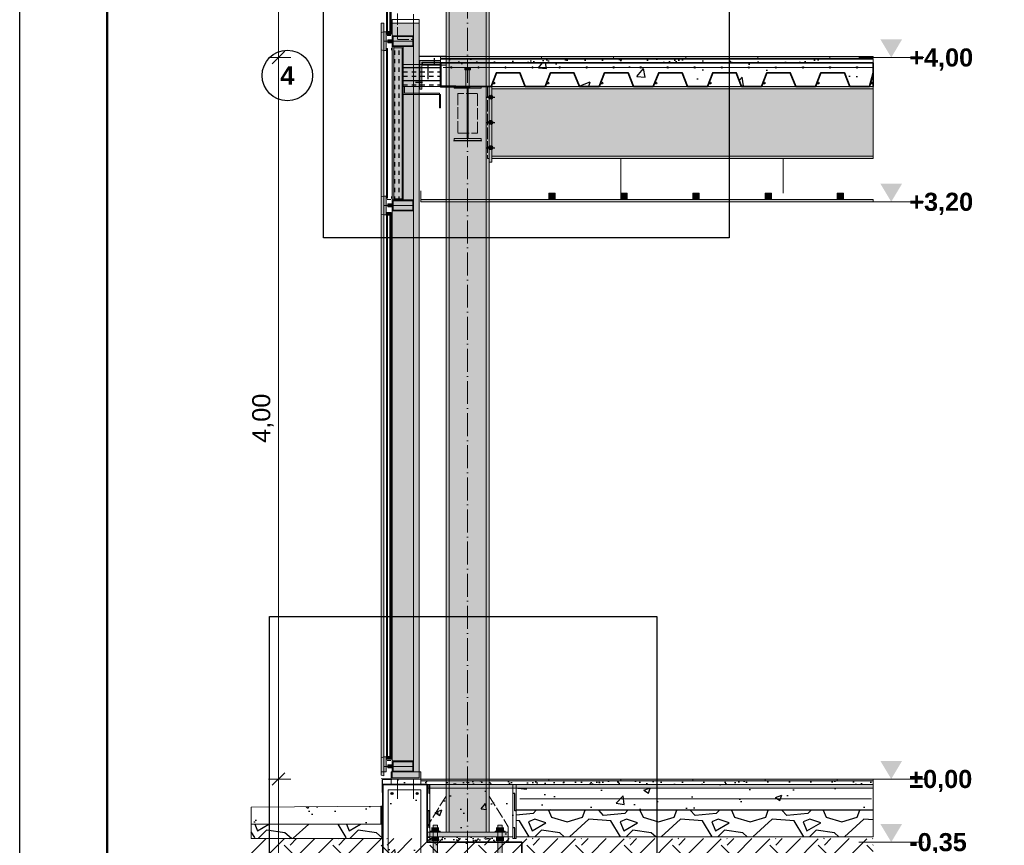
# Model space of a CAD drawing. Header units: millimetres. Extents: x 6 to 4194, y 6 to 5934.
# Tile 2 of 4: x 6 to 2191, y 1333 to 3164. Entities that reach past the tile are written whole.
import ezdxf
from ezdxf.enums import TextEntityAlignment as Align

# ---------------------------------------------------------------- set-up
doc = ezdxf.new("R2010")
doc.units = ezdxf.units.MM
doc.header["$LTSCALE"] = 20
doc.linetypes.add('DASHDOT', pattern=[3.556, 2.54, -0.508, 0, -0.508])
doc.linetypes.add('DASHED', pattern=[1.524, 1.27, -0.254])
for name, color, linetype in [('A-ACERO', 250, 'Continuous'), ('A-ACERO-CORTADO', 250, 'Continuous'), ('A-ACERO-VISTA', 8, 'Continuous'), ('A-AISLACION-EPS', 50, 'Continuous'), ('A-AISLACION-LANA', 40, 'Continuous'), ('A-ALUMINIO', 253, 'Continuous'), ('A-ARMADURAS', 14, 'Continuous'), ('A-BARRERAS-MEMBRANAS', 7, 'Continuous'), ('A-CHAPA-GALVANIZADA', 253, 'Continuous'), ('A-CONTORNOS', 7, 'Continuous'), ('A-GROUT', 251, 'Continuous'), ('A-HORMIGON-INSITU', 33, 'Continuous'), ('A-HORMIGON-SIMPLE', 9, 'Continuous'), ('A-MORTERO-CARPETAS', 252, 'Continuous'), ('A-NEOPRENO-SELLADORES', 7, 'Continuous'), ('A-PROYECCION-OCULTO', 8, 'DASHED'), ('A-SELLADOR-INTUMESCENTE', 1, 'Continuous'), ('A-SOLADOS', 31, 'Continuous'), ('A-TERRENO', 32, 'Continuous'), ('A-TOSCA', 42, 'Continuous'), ('A-VIDRIO', 4, 'Continuous'), ('A-VISTA', 8, 'Continuous'), ('X-COTAS', 3, 'Continuous'), ('X-EJES', 1, 'DASHDOT'), ('X-MARCO', 7, 'Continuous'), ('X-NIVELES', 7, 'Continuous'), ('X-REFERENCIAS', 1, 'Continuous')]:
    doc.layers.add(name, color=color, linetype=linetype)
doc.styles.add('ARIAL', font='arial.ttf')
doc.styles.add('ARIAL-B', font='arialbd.ttf')

msp = doc.modelspace()

# ---------------------------------------------------------------- hatches: boundary and pattern name
at = {"layer": 'A-ACERO', "true_color": 0x333333}
h = msp.add_hatch(color=250, dxfattribs=at)
h.dxf.hatch_style = 1
h.paths.add_polyline_path([(820.8, 3128), (829.6, 3128), (829.6, 3130.4), (820.8, 3130.4)])
at = {"layer": 'A-ACERO', "true_color": 0x3b3b3b}
h = msp.add_hatch(color=250, dxfattribs=at)
h.dxf.hatch_style = 1
h.paths.add_polyline_path([(836, 2764), (857.2, 2764), (857.2, 3104), (836, 3104), (836, 3101.6), (854.8, 3101.6), (854.8, 2766.4), (836, 2766.4)])
h = msp.add_hatch(color=250, dxfattribs=at)
h.dxf.hatch_style = 1
h.paths.add_polyline_path([(894, 3009.6), (898, 3009.6), (898, 3069.6), (940, 3069.6), (940, 3073.6), (894, 3073.6)])
at = {"layer": 'A-ACERO', "true_color": 0x333333}
h = msp.add_hatch(color=250, dxfattribs=at)
h.dxf.hatch_style = 1
h.paths.add_polyline_path([(820.8, 2764), (829.6, 2764), (829.6, 2766.4), (820.8, 2766.4)])
h = msp.add_hatch(color=250, dxfattribs=at)
h.dxf.hatch_style = 1
h.paths.add_polyline_path([(820.8, 1520), (829.6, 1520), (829.6, 1522.4), (820.8, 1522.4)])
at = {"layer": 'A-ACERO-CORTADO', "true_color": 0x4d545c}
h = msp.add_hatch(color=251, dxfattribs=at)
h.dxf.hatch_style = 1
h.paths.add_polyline_path([(900, 3063.2), (952, 3063.2), (952, 3068), (900, 3068)])
h = msp.add_hatch(color=251, dxfattribs=at)
h.dxf.hatch_style = 1
h.paths.add_polyline_path([(993.6, 3052.8), (1006, 3052.8), (1006, 3056), (993.6, 3056)])
h = msp.add_hatch(color=251, dxfattribs=at)
h.dxf.hatch_style = 1
h.paths.add_polyline_path([(996, 3016), (1003.6, 3016), (1003.6, 3056), (996, 3056)])
h = msp.add_hatch(color=251, dxfattribs=at)
h.dxf.hatch_style = 1
h.paths.add_polyline_path([(970, 3016), (1030, 3016), (1030, 3011.7), (1001.4, 3011.7), (1001.4, 2900.3), (1030, 2900.3), (1030, 2896), (970, 2896), (970, 2900.3), (998.6, 2900.3), (998.6, 3011.7), (970, 3011.7)])
h = msp.add_hatch(color=251, dxfattribs=at)
h.dxf.hatch_style = 1
h.paths.add_polyline_path([(923.2, 1020), (932.8, 1020), (932.8, 1378), (923.2, 1378)])
h = msp.add_hatch(color=251, dxfattribs=at)
h.dxf.hatch_style = 1
h.paths.add_polyline_path([(1067.2, 1020), (1076.8, 1020), (1076.8, 1378), (1067.2, 1378)])
h = msp.add_hatch(color=251, dxfattribs=at)
h.dxf.hatch_style = 1
h.paths.add_polyline_path([(910, 1352), (1090, 1352), (1090, 1362), (910, 1362)])
h = msp.add_hatch(color=251, dxfattribs=at)
h.dxf.hatch_style = 1
h.paths.add_polyline_path([(916.8, 1362), (939.2, 1362), (939.2, 1364.4), (916.8, 1364.4)])
h = msp.add_hatch(color=251, dxfattribs=at)
h.dxf.hatch_style = 1
h.paths.add_polyline_path([(1060.8, 1362), (1083.2, 1362), (1083.2, 1364.4), (1060.8, 1364.4)])
at = {"layer": 'A-ACERO-VISTA', "true_color": 0xdfe3e7}
h = msp.add_hatch(color=254, dxfattribs=at)
h.dxf.hatch_style = 1
h.paths.add_polyline_path([(952, 1362), (1048, 1362), (1048, 4622), (952, 4622)])
h = msp.add_hatch(color=254, dxfattribs=at)
h.dxf.hatch_style = 1
h.paths.add_polyline_path([(1048, 2848), (1054, 2848), (1054, 3016), (1048, 3016)])
h = msp.add_hatch(color=254, dxfattribs=at)
h.dxf.hatch_style = 1
h.paths.add_polyline_path([(1054, 2856), (1900, 2856), (1900, 3016), (1054, 3016)])
at = {"layer": 'A-AISLACION-EPS'}
h = msp.add_hatch(dxfattribs=at)
h.set_pattern_fill('ZIGZAG', color=256, scale=6, angle=90)
h.paths.add_polyline_path([(910, 1340), (916, 1340), (916, 1468), (910, 1468)])
h = msp.add_hatch(dxfattribs=at)
h.set_pattern_fill('ZIGZAG', color=256, scale=6, angle=90)
h.paths.add_polyline_path([(1100, 1348), (1108, 1348), (1108, 1468), (1100, 1468)])
h = msp.add_hatch(dxfattribs=at)
h.set_pattern_fill('ZIGZAG', color=256, scale=6, angle=90)
h.paths.add_polyline_path([(807.2, 1380), (810.4, 1380), (810.4, 1420), (807.2, 1420)])
at = {"layer": 'A-AISLACION-LANA'}
h = msp.add_hatch(dxfattribs=at)
h.set_pattern_fill('INSUL', color=256, scale=3, angle=90)
h.paths.add_polyline_path([(836, 2766.4), (856, 2766.4), (856, 3101.6), (836, 3101.6)])
h = msp.add_hatch(dxfattribs=at)
h.set_pattern_fill('INSUL', color=256, scale=3)
h.paths.add_polyline_path([(857.2, 3016), (940, 3016), (940, 3064.8), (857.2, 3064.8)])
at = {"layer": 'A-ALUMINIO', "true_color": 0xb9c0c6}
h = msp.add_hatch(color=9, dxfattribs=at)
h.dxf.hatch_style = 1
h.paths.add_polyline_path([(808, 3096.8), (814.4, 3095.2), (814.4, 3136.8), (808, 3135.2)])
at = {"layer": 'A-ALUMINIO', "true_color": 0x9aa3ab}
h = msp.add_hatch(color=253, dxfattribs=at)
h.dxf.hatch_style = 1
h.paths.add_polyline_path([(814.4, 3095.2), (819.2, 3095.2), (819.2, 3136.8), (814.4, 3136.8)])
h = msp.add_hatch(color=253, dxfattribs=at)
h.dxf.hatch_style = 1
h.paths.add_polyline_path([(822.4, 3132), (827.2, 3132), (827.2, 3137.6), (822.4, 3137.6)])
h = msp.add_hatch(color=253, dxfattribs=at)
h.dxf.hatch_style = 1
h.paths.add_polyline_path([(832.8, 3104), (880, 3104), (880, 3128), (832.8, 3128)])
h = msp.add_hatch(color=253, dxfattribs=at)
h.dxf.hatch_style = 1
h.paths.add_polyline_path([(823.2, 3112.8), (832.8, 3112.8), (832.8, 3119.2), (823.2, 3119.2)])
h = msp.add_hatch(color=253, dxfattribs=at)
h.dxf.hatch_style = 1
h.paths.add_polyline_path([(1180, 2765), (1194, 2765), (1194, 2778.8), (1180, 2778.8)])
h = msp.add_hatch(color=253, dxfattribs=at)
h.dxf.hatch_style = 1
h.paths.add_polyline_path([(1340, 2765), (1354, 2765), (1354, 2778.8), (1340, 2778.8)])
h = msp.add_hatch(color=253, dxfattribs=at)
h.dxf.hatch_style = 1
h.paths.add_polyline_path([(1500, 2765), (1514, 2765), (1514, 2778.8), (1500, 2778.8)])
h = msp.add_hatch(color=253, dxfattribs=at)
h.dxf.hatch_style = 1
h.paths.add_polyline_path([(1660, 2765), (1674, 2765), (1674, 2778.8), (1660, 2778.8)])
h = msp.add_hatch(color=253, dxfattribs=at)
h.dxf.hatch_style = 1
h.paths.add_polyline_path([(1820, 2765), (1834, 2765), (1834, 2778.8), (1820, 2778.8)])
at = {"layer": 'A-ALUMINIO', "true_color": 0xb9c0c6}
h = msp.add_hatch(color=9, dxfattribs=at)
h.dxf.hatch_style = 1
h.paths.add_polyline_path([(808, 2732.8), (814.4, 2731.2), (814.4, 2772.8), (808, 2771.2)])
at = {"layer": 'A-ALUMINIO', "true_color": 0x9aa3ab}
h = msp.add_hatch(color=253, dxfattribs=at)
h.dxf.hatch_style = 1
h.paths.add_polyline_path([(814.4, 2731.2), (819.2, 2731.2), (819.2, 2772.8), (814.4, 2772.8)])
h = msp.add_hatch(color=253, dxfattribs=at)
h.dxf.hatch_style = 1
h.paths.add_polyline_path([(823.2, 2748.8), (832.8, 2748.8), (832.8, 2755.2), (823.2, 2755.2)])
h = msp.add_hatch(color=253, dxfattribs=at)
h.dxf.hatch_style = 1
h.paths.add_polyline_path([(832.8, 2740), (880, 2740), (880, 2764), (832.8, 2764)])
h = msp.add_hatch(color=253, dxfattribs=at)
h.dxf.hatch_style = 1
h.paths.add_polyline_path([(822.4, 2730.4), (827.2, 2730.4), (827.2, 2736), (822.4, 2736)])
h = msp.add_hatch(color=253, dxfattribs=at)
h.dxf.hatch_style = 1
h.paths.add_polyline_path([(822.4, 1524), (827.2, 1524), (827.2, 1529.6), (822.4, 1529.6)])
at = {"layer": 'A-ALUMINIO', "true_color": 0xb9c0c6}
h = msp.add_hatch(color=9, dxfattribs=at)
h.dxf.hatch_style = 1
h.paths.add_polyline_path([(808, 1488.8), (814.4, 1487.2), (814.4, 1528.8), (808, 1527.2)])
at = {"layer": 'A-ALUMINIO', "true_color": 0x9aa3ab}
h = msp.add_hatch(color=253, dxfattribs=at)
h.dxf.hatch_style = 1
h.paths.add_polyline_path([(814.4, 1496), (819.2, 1496), (819.2, 1528.8), (814.4, 1528.8)])
h = msp.add_hatch(color=253, dxfattribs=at)
h.dxf.hatch_style = 1
h.paths.add_polyline_path([(823.2, 1504.8), (832.8, 1504.8), (832.8, 1511.2), (823.2, 1511.2)])
h = msp.add_hatch(color=253, dxfattribs=at)
h.dxf.hatch_style = 1
h.paths.add_polyline_path([(832.8, 1496), (880, 1496), (880, 1520), (832.8, 1520)])
h = msp.add_hatch(color=253, dxfattribs=at)
h.dxf.hatch_style = 1
h.paths.add_polyline_path([(830, 1480), (896, 1480), (896, 1496), (830, 1496)])
at = {"layer": 'A-ARMADURAS'}
h = msp.add_hatch(color=256, dxfattribs=at)
h.dxf.hatch_style = 1
h.paths.add_polyline_path([(965.4, 3058), (965.3, 3058.4), (965.1, 3058.8), (964.8, 3059.1), (964.4, 3059.3), (964, 3059.4), (963.6, 3059.3), (963.2, 3059.1), (962.9, 3058.8), (962.7, 3058.4), (962.6, 3058), (962.7, 3057.6), (962.9, 3057.2), (963.2, 3056.9), (963.6, 3056.7), (964, 3056.6), (964.4, 3056.7), (964.8, 3056.9), (965.1, 3057.2), (965.3, 3057.6)])
h = msp.add_hatch(color=256, dxfattribs=at)
h.dxf.hatch_style = 1
h.paths.add_polyline_path([(1025.4, 3058), (1025.3, 3058.4), (1025.1, 3058.8), (1024.8, 3059.1), (1024.4, 3059.3), (1024, 3059.4), (1023.6, 3059.3), (1023.2, 3059.1), (1022.9, 3058.8), (1022.7, 3058.4), (1022.6, 3058), (1022.7, 3057.6), (1022.9, 3057.2), (1023.2, 3056.9), (1023.6, 3056.7), (1024, 3056.6), (1024.4, 3056.7), (1024.8, 3056.9), (1025.1, 3057.2), (1025.3, 3057.6)])
h = msp.add_hatch(color=256, dxfattribs=at)
h.dxf.hatch_style = 1
h.paths.add_polyline_path([(1085.4, 3058), (1085.3, 3058.4), (1085.1, 3058.8), (1084.8, 3059.1), (1084.4, 3059.3), (1084, 3059.4), (1083.6, 3059.3), (1083.2, 3059.1), (1082.9, 3058.8), (1082.7, 3058.4), (1082.6, 3058), (1082.7, 3057.6), (1082.9, 3057.2), (1083.2, 3056.9), (1083.6, 3056.7), (1084, 3056.6), (1084.4, 3056.7), (1084.8, 3056.9), (1085.1, 3057.2), (1085.3, 3057.6)])
h = msp.add_hatch(color=256, dxfattribs=at)
h.dxf.hatch_style = 1
h.paths.add_polyline_path([(1145.4, 3058), (1145.3, 3058.4), (1145.1, 3058.8), (1144.8, 3059.1), (1144.4, 3059.3), (1144, 3059.4), (1143.6, 3059.3), (1143.2, 3059.1), (1142.9, 3058.8), (1142.7, 3058.4), (1142.6, 3058), (1142.7, 3057.6), (1142.9, 3057.2), (1143.2, 3056.9), (1143.6, 3056.7), (1144, 3056.6), (1144.4, 3056.7), (1144.8, 3056.9), (1145.1, 3057.2), (1145.3, 3057.6)])
h = msp.add_hatch(color=256, dxfattribs=at)
h.dxf.hatch_style = 1
h.paths.add_polyline_path([(1205.4, 3058), (1205.3, 3058.4), (1205.1, 3058.8), (1204.8, 3059.1), (1204.4, 3059.3), (1204, 3059.4), (1203.6, 3059.3), (1203.2, 3059.1), (1202.9, 3058.8), (1202.7, 3058.4), (1202.6, 3058), (1202.7, 3057.6), (1202.9, 3057.2), (1203.2, 3056.9), (1203.6, 3056.7), (1204, 3056.6), (1204.4, 3056.7), (1204.8, 3056.9), (1205.1, 3057.2), (1205.3, 3057.6)])
h = msp.add_hatch(color=256, dxfattribs=at)
h.dxf.hatch_style = 1
h.paths.add_polyline_path([(1265.4, 3058), (1265.3, 3058.4), (1265.1, 3058.8), (1264.8, 3059.1), (1264.4, 3059.3), (1264, 3059.4), (1263.6, 3059.3), (1263.2, 3059.1), (1262.9, 3058.8), (1262.7, 3058.4), (1262.6, 3058), (1262.7, 3057.6), (1262.9, 3057.2), (1263.2, 3056.9), (1263.6, 3056.7), (1264, 3056.6), (1264.4, 3056.7), (1264.8, 3056.9), (1265.1, 3057.2), (1265.3, 3057.6)])
h = msp.add_hatch(color=256, dxfattribs=at)
h.dxf.hatch_style = 1
h.paths.add_polyline_path([(1325.4, 3058), (1325.3, 3058.4), (1325.1, 3058.8), (1324.8, 3059.1), (1324.4, 3059.3), (1324, 3059.4), (1323.6, 3059.3), (1323.2, 3059.1), (1322.9, 3058.8), (1322.7, 3058.4), (1322.6, 3058), (1322.7, 3057.6), (1322.9, 3057.2), (1323.2, 3056.9), (1323.6, 3056.7), (1324, 3056.6), (1324.4, 3056.7), (1324.8, 3056.9), (1325.1, 3057.2), (1325.3, 3057.6)])
h = msp.add_hatch(color=256, dxfattribs=at)
h.dxf.hatch_style = 1
h.paths.add_polyline_path([(1385.4, 3058), (1385.3, 3058.4), (1385.1, 3058.8), (1384.8, 3059.1), (1384.4, 3059.3), (1384, 3059.4), (1383.6, 3059.3), (1383.2, 3059.1), (1382.9, 3058.8), (1382.7, 3058.4), (1382.6, 3058), (1382.7, 3057.6), (1382.9, 3057.2), (1383.2, 3056.9), (1383.6, 3056.7), (1384, 3056.6), (1384.4, 3056.7), (1384.8, 3056.9), (1385.1, 3057.2), (1385.3, 3057.6)])
h = msp.add_hatch(color=256, dxfattribs=at)
h.dxf.hatch_style = 1
h.paths.add_polyline_path([(1445.4, 3058), (1445.3, 3058.4), (1445.1, 3058.8), (1444.8, 3059.1), (1444.4, 3059.3), (1444, 3059.4), (1443.6, 3059.3), (1443.2, 3059.1), (1442.9, 3058.8), (1442.7, 3058.4), (1442.6, 3058), (1442.7, 3057.6), (1442.9, 3057.2), (1443.2, 3056.9), (1443.6, 3056.7), (1444, 3056.6), (1444.4, 3056.7), (1444.8, 3056.9), (1445.1, 3057.2), (1445.3, 3057.6)])
h = msp.add_hatch(color=256, dxfattribs=at)
h.dxf.hatch_style = 1
h.paths.add_polyline_path([(1505.4, 3058), (1505.3, 3058.4), (1505.1, 3058.8), (1504.8, 3059.1), (1504.4, 3059.3), (1504, 3059.4), (1503.6, 3059.3), (1503.2, 3059.1), (1502.9, 3058.8), (1502.7, 3058.4), (1502.6, 3058), (1502.7, 3057.6), (1502.9, 3057.2), (1503.2, 3056.9), (1503.6, 3056.7), (1504, 3056.6), (1504.4, 3056.7), (1504.8, 3056.9), (1505.1, 3057.2), (1505.3, 3057.6)])
h = msp.add_hatch(color=256, dxfattribs=at)
h.dxf.hatch_style = 1
h.paths.add_polyline_path([(1565.4, 3058), (1565.3, 3058.4), (1565.1, 3058.8), (1564.8, 3059.1), (1564.4, 3059.3), (1564, 3059.4), (1563.6, 3059.3), (1563.2, 3059.1), (1562.9, 3058.8), (1562.7, 3058.4), (1562.6, 3058), (1562.7, 3057.6), (1562.9, 3057.2), (1563.2, 3056.9), (1563.6, 3056.7), (1564, 3056.6), (1564.4, 3056.7), (1564.8, 3056.9), (1565.1, 3057.2), (1565.3, 3057.6)])
h = msp.add_hatch(color=256, dxfattribs=at)
h.dxf.hatch_style = 1
h.paths.add_polyline_path([(1625.4, 3058), (1625.3, 3058.4), (1625.1, 3058.8), (1624.8, 3059.1), (1624.4, 3059.3), (1624, 3059.4), (1623.6, 3059.3), (1623.2, 3059.1), (1622.9, 3058.8), (1622.7, 3058.4), (1622.6, 3058), (1622.7, 3057.6), (1622.9, 3057.2), (1623.2, 3056.9), (1623.6, 3056.7), (1624, 3056.6), (1624.4, 3056.7), (1624.8, 3056.9), (1625.1, 3057.2), (1625.3, 3057.6)])
h = msp.add_hatch(color=256, dxfattribs=at)
h.dxf.hatch_style = 1
h.paths.add_polyline_path([(1685.4, 3058), (1685.3, 3058.4), (1685.1, 3058.8), (1684.8, 3059.1), (1684.4, 3059.3), (1684, 3059.4), (1683.6, 3059.3), (1683.2, 3059.1), (1682.9, 3058.8), (1682.7, 3058.4), (1682.6, 3058), (1682.7, 3057.6), (1682.9, 3057.2), (1683.2, 3056.9), (1683.6, 3056.7), (1684, 3056.6), (1684.4, 3056.7), (1684.8, 3056.9), (1685.1, 3057.2), (1685.3, 3057.6)])
h = msp.add_hatch(color=256, dxfattribs=at)
h.dxf.hatch_style = 1
h.paths.add_polyline_path([(1745.4, 3058), (1745.3, 3058.4), (1745.1, 3058.8), (1744.8, 3059.1), (1744.4, 3059.3), (1744, 3059.4), (1743.6, 3059.3), (1743.2, 3059.1), (1742.9, 3058.8), (1742.7, 3058.4), (1742.6, 3058), (1742.7, 3057.6), (1742.9, 3057.2), (1743.2, 3056.9), (1743.6, 3056.7), (1744, 3056.6), (1744.4, 3056.7), (1744.8, 3056.9), (1745.1, 3057.2), (1745.3, 3057.6)])
h = msp.add_hatch(color=256, dxfattribs=at)
h.dxf.hatch_style = 1
h.paths.add_polyline_path([(1805.4, 3058), (1805.3, 3058.4), (1805.1, 3058.8), (1804.8, 3059.1), (1804.4, 3059.3), (1804, 3059.4), (1803.6, 3059.3), (1803.2, 3059.1), (1802.9, 3058.8), (1802.7, 3058.4), (1802.6, 3058), (1802.7, 3057.6), (1802.9, 3057.2), (1803.2, 3056.9), (1803.6, 3056.7), (1804, 3056.6), (1804.4, 3056.7), (1804.8, 3056.9), (1805.1, 3057.2), (1805.3, 3057.6)])
h = msp.add_hatch(color=256, dxfattribs=at)
h.dxf.hatch_style = 1
h.paths.add_polyline_path([(1865.4, 3058), (1865.3, 3058.4), (1865.1, 3058.8), (1864.8, 3059.1), (1864.4, 3059.3), (1864, 3059.4), (1863.6, 3059.3), (1863.2, 3059.1), (1862.9, 3058.8), (1862.7, 3058.4), (1862.6, 3058), (1862.7, 3057.6), (1862.9, 3057.2), (1863.2, 3056.9), (1863.6, 3056.7), (1864, 3056.6), (1864.4, 3056.7), (1864.8, 3056.9), (1865.1, 3057.2), (1865.3, 3057.6)])
h = msp.add_hatch(color=256, dxfattribs=at)
h.dxf.hatch_style = 1
h.paths.add_polyline_path([(1059.9, 3023.2), (1059.8, 3023.8), (1059.6, 3024.3), (1059.1, 3024.8), (1058.6, 3025), (1058, 3025.1), (1057.4, 3025), (1056.9, 3024.8), (1056.4, 3024.3), (1056.2, 3023.8), (1056.1, 3023.2), (1056.2, 3022.6), (1056.4, 3022.1), (1056.9, 3021.6), (1057.4, 3021.4), (1058, 3021.3), (1058.6, 3021.4), (1059.1, 3021.6), (1059.6, 3022.1), (1059.8, 3022.6)])
h = msp.add_hatch(color=256, dxfattribs=at)
h.dxf.hatch_style = 1
h.paths.add_polyline_path([(1179.9, 3023.2), (1179.8, 3023.8), (1179.6, 3024.3), (1179.1, 3024.8), (1178.6, 3025), (1178, 3025.1), (1177.4, 3025), (1176.9, 3024.8), (1176.4, 3024.3), (1176.2, 3023.8), (1176.1, 3023.2), (1176.2, 3022.6), (1176.4, 3022.1), (1176.9, 3021.6), (1177.4, 3021.4), (1178, 3021.3), (1178.6, 3021.4), (1179.1, 3021.6), (1179.6, 3022.1), (1179.8, 3022.6)])
h = msp.add_hatch(color=256, dxfattribs=at)
h.dxf.hatch_style = 1
h.paths.add_polyline_path([(1299.9, 3023.2), (1299.8, 3023.8), (1299.6, 3024.3), (1299.1, 3024.8), (1298.6, 3025), (1298, 3025.1), (1297.4, 3025), (1296.9, 3024.8), (1296.4, 3024.3), (1296.2, 3023.8), (1296.1, 3023.2), (1296.2, 3022.6), (1296.4, 3022.1), (1296.9, 3021.6), (1297.4, 3021.4), (1298, 3021.3), (1298.6, 3021.4), (1299.1, 3021.6), (1299.6, 3022.1), (1299.8, 3022.6)])
h = msp.add_hatch(color=256, dxfattribs=at)
h.dxf.hatch_style = 1
h.paths.add_polyline_path([(1419.9, 3023.2), (1419.8, 3023.8), (1419.6, 3024.3), (1419.1, 3024.8), (1418.6, 3025), (1418, 3025.1), (1417.4, 3025), (1416.9, 3024.8), (1416.4, 3024.3), (1416.2, 3023.8), (1416.1, 3023.2), (1416.2, 3022.6), (1416.4, 3022.1), (1416.9, 3021.6), (1417.4, 3021.4), (1418, 3021.3), (1418.6, 3021.4), (1419.1, 3021.6), (1419.6, 3022.1), (1419.8, 3022.6)])
h = msp.add_hatch(color=256, dxfattribs=at)
h.dxf.hatch_style = 1
h.paths.add_polyline_path([(1539.9, 3023.2), (1539.8, 3023.8), (1539.6, 3024.3), (1539.1, 3024.8), (1538.6, 3025), (1538, 3025.1), (1537.4, 3025), (1536.9, 3024.8), (1536.4, 3024.3), (1536.2, 3023.8), (1536.1, 3023.2), (1536.2, 3022.6), (1536.4, 3022.1), (1536.9, 3021.6), (1537.4, 3021.4), (1538, 3021.3), (1538.6, 3021.4), (1539.1, 3021.6), (1539.6, 3022.1), (1539.8, 3022.6)])
h = msp.add_hatch(color=256, dxfattribs=at)
h.dxf.hatch_style = 1
h.paths.add_polyline_path([(1659.9, 3023.2), (1659.8, 3023.8), (1659.6, 3024.3), (1659.1, 3024.8), (1658.6, 3025), (1658, 3025.1), (1657.4, 3025), (1656.9, 3024.8), (1656.4, 3024.3), (1656.2, 3023.8), (1656.1, 3023.2), (1656.2, 3022.6), (1656.4, 3022.1), (1656.9, 3021.6), (1657.4, 3021.4), (1658, 3021.3), (1658.6, 3021.4), (1659.1, 3021.6), (1659.6, 3022.1), (1659.8, 3022.6)])
h = msp.add_hatch(color=256, dxfattribs=at)
h.dxf.hatch_style = 1
h.paths.add_polyline_path([(1779.9, 3023.2), (1779.8, 3023.8), (1779.6, 3024.3), (1779.1, 3024.8), (1778.6, 3025), (1778, 3025.1), (1777.4, 3025), (1776.9, 3024.8), (1776.4, 3024.3), (1776.2, 3023.8), (1776.1, 3023.2), (1776.2, 3022.6), (1776.4, 3022.1), (1776.9, 3021.6), (1777.4, 3021.4), (1778, 3021.3), (1778.6, 3021.4), (1779.1, 3021.6), (1779.6, 3022.1), (1779.8, 3022.6)])
h = msp.add_hatch(color=256, dxfattribs=at)
h.dxf.hatch_style = 1
h.paths.add_polyline_path([(1897.9, 3023.2), (1897.8, 3023.8), (1897.6, 3024.3), (1897.1, 3024.8), (1896.6, 3025), (1896, 3025.1), (1895.4, 3025), (1894.9, 3024.8), (1894.4, 3024.3), (1894.2, 3023.8), (1894.1, 3023.2), (1894.2, 3022.6), (1894.4, 3022.1), (1894.9, 3021.6), (1895.4, 3021.4), (1896, 3021.3), (1896.6, 3021.4), (1897.1, 3021.6), (1897.6, 3022.1), (1897.8, 3022.6)])
h = msp.add_hatch(color=256, dxfattribs=at)
h.dxf.hatch_style = 1
h.paths.add_polyline_path([(1055.6, 2992), (1055.4, 2993.4), (1054.8, 2994.6), (1053.8, 2995.6), (1052.6, 2996.2), (1051.2, 2996.4), (1049.8, 2996.2), (1048.6, 2995.6), (1047.6, 2994.6), (1047, 2993.4), (1046.8, 2992), (1047, 2990.6), (1047.6, 2989.4), (1048.6, 2988.4), (1049.8, 2987.8), (1051.2, 2987.6), (1052.6, 2987.8), (1053.8, 2988.4), (1054.8, 2989.4), (1055.4, 2990.6)])
h = msp.add_hatch(color=256, dxfattribs=at)
h.dxf.hatch_style = 1
h.paths.add_polyline_path([(1055.6, 2936), (1055.4, 2937.4), (1054.8, 2938.6), (1053.8, 2939.6), (1052.6, 2940.2), (1051.2, 2940.4), (1049.8, 2940.2), (1048.6, 2939.6), (1047.6, 2938.6), (1047, 2937.4), (1046.8, 2936), (1047, 2934.6), (1047.6, 2933.4), (1048.6, 2932.4), (1049.8, 2931.8), (1051.2, 2931.6), (1052.6, 2931.8), (1053.8, 2932.4), (1054.8, 2933.4), (1055.4, 2934.6)])
h = msp.add_hatch(color=256, dxfattribs=at)
h.dxf.hatch_style = 1
h.paths.add_polyline_path([(1055.6, 2880), (1055.4, 2881.4), (1054.8, 2882.6), (1053.8, 2883.6), (1052.6, 2884.2), (1051.2, 2884.4), (1049.8, 2884.2), (1048.6, 2883.6), (1047.6, 2882.6), (1047, 2881.4), (1046.8, 2880), (1047, 2878.6), (1047.6, 2877.4), (1048.6, 2876.4), (1049.8, 2875.8), (1051.2, 2875.6), (1052.6, 2875.8), (1053.8, 2876.4), (1054.8, 2877.4), (1055.4, 2878.6)])
h = msp.add_hatch(color=256, dxfattribs=at)
h.dxf.hatch_style = 1
h.paths.add_polyline_path([(834.4, 1448), (834.3, 1448.7), (833.9, 1449.4), (833.4, 1449.9), (832.7, 1450.3), (832, 1450.4), (831.3, 1450.3), (830.6, 1449.9), (830.1, 1449.4), (829.7, 1448.7), (829.6, 1448), (829.7, 1447.3), (830.1, 1446.6), (830.6, 1446.1), (831.3, 1445.7), (832, 1445.6), (832.7, 1445.7), (833.4, 1446.1), (833.9, 1446.6), (834.3, 1447.3)])
h = msp.add_hatch(color=256, dxfattribs=at)
h.dxf.hatch_style = 1
h.paths.add_polyline_path([(890.4, 1448), (890.3, 1448.7), (889.9, 1449.4), (889.4, 1449.9), (888.7, 1450.3), (888, 1450.4), (887.3, 1450.3), (886.6, 1449.9), (886.1, 1449.4), (885.7, 1448.7), (885.6, 1448), (885.7, 1447.3), (886.1, 1446.6), (886.6, 1446.1), (887.3, 1445.7), (888, 1445.6), (888.7, 1445.7), (889.4, 1446.1), (889.9, 1446.6), (890.3, 1447.3)])
at = {"layer": 'A-BARRERAS-MEMBRANAS', "true_color": 0x000000}
h = msp.add_hatch(color=18, dxfattribs=at)
h.dxf.hatch_style = 1
h.paths.add_polyline_path([(1108, 1411.2), (1900, 1411.2), (1900, 1412), (1108, 1412)])
at = {"layer": 'A-CHAPA-GALVANIZADA', "true_color": 0x8f989f}
h = msp.add_hatch(color=252, dxfattribs=at)
h.dxf.hatch_style = 1
h.paths.add_polyline_path([(857.2, 3016), (857.2, 2998), (940, 2998), (940, 2968), (937.2, 2968), (937.2, 3000.8), (860, 3000.8), (860, 3016)])
at = {"layer": 'A-GROUT'}
h = msp.add_hatch(dxfattribs=at)
h.set_pattern_fill('AR-SAND', color=256, scale=0.4)
h.paths.add_polyline_path([(910, 1340), (1090, 1340), (1090, 1352), (910, 1352)])
at = {"layer": 'A-HORMIGON-INSITU'}
h = msp.add_hatch(dxfattribs=at)
h.set_pattern_fill('AR-CONC', color=256, scale=1.2)
h.paths.add_polyline_path([(940.8, 3068), (1900, 3068), (1900, 3016), (1900, 3046), (1892, 3016), (1848, 3016), (1836, 3046), (1784, 3046), (1772, 3016), (1728, 3016), (1716, 3046), (1664, 3046), (1652, 3016), (1608, 3016), (1596, 3046), (1544, 3046), (1532, 3016), (1488, 3016), (1476, 3046), (1424, 3046), (1412, 3016), (1368, 3016), (1356, 3046), (1304, 3046), (1292, 3016), (1248, 3016), (1236, 3046), (1184, 3046), (1172, 3016), (1128, 3016), (1116, 3046), (1064, 3046), (1052, 3016), (1008, 3016), (940.8, 3016.8)])
h = msp.add_hatch(dxfattribs=at)
h.set_pattern_fill('AR-CONC', color=256, scale=1.2)
h.paths.add_polyline_path([(880, 940), (1120, 940), (1120, 1340), (910, 1340), (910, 1468), (812, 1468), (812, 1228), (880, 1228)])
at = {"layer": 'A-HORMIGON-SIMPLE'}
h = msp.add_hatch(dxfattribs=at)
h.set_pattern_fill('AR-CONC', color=256, scale=0.8)
h.paths.add_polyline_path([(916, 1352), (1100, 1352), (1100, 1460), (916, 1460)])
h = msp.add_hatch(dxfattribs=at)
h.set_pattern_fill('AR-CONC', color=256, scale=0.8)
h.paths.add_polyline_path([(1108, 1412), (1900, 1412), (1900, 1460), (1108, 1460)])
h = msp.add_hatch(dxfattribs=at)
h.set_pattern_fill('AR-CONC', color=256, scale=0.8)
h.paths.add_polyline_path([(520, 1380), (807.2, 1380), (807.2, 1420), (520, 1417.2)])
at = {"layer": 'A-MORTERO-CARPETAS', "true_color": 0x8d8d8d}
h = msp.add_hatch(color=252, dxfattribs=at)
h.dxf.hatch_style = 1
h.paths.add_polyline_path([(940, 3076), (1900, 3076), (1900, 3078), (940, 3078)])
at = {"layer": 'A-MORTERO-CARPETAS'}
h = msp.add_hatch(dxfattribs=at)
h.set_pattern_fill('AR-SAND', color=256, scale=0.6)
h.paths.add_polyline_path([(940, 3068), (1900, 3068), (1900, 3076), (940, 3076)])
h = msp.add_hatch(dxfattribs=at)
h.set_pattern_fill('AR-SAND', color=256, scale=0.6)
h.paths.add_polyline_path([(830, 1468), (896, 1468), (896, 1480), (830, 1480)])
h = msp.add_hatch(dxfattribs=at)
h.set_pattern_fill('AR-SAND', color=256, scale=0.6)
h.paths.add_polyline_path([(896, 1468), (1900, 1468), (1900, 1476), (896, 1476)])
at = {"layer": 'A-MORTERO-CARPETAS', "true_color": 0x8d8d8d}
h = msp.add_hatch(color=252, dxfattribs=at)
h.dxf.hatch_style = 1
h.paths.add_polyline_path([(896, 1474), (1900, 1474), (1900, 1476), (896, 1476)])
at = {"layer": 'A-MORTERO-CARPETAS'}
h = msp.add_hatch(dxfattribs=at)
h.set_pattern_fill('AR-SAND', color=256, scale=0.4)
h.paths.add_polyline_path([(910, 1460), (1900, 1460), (1900, 1468), (910, 1468)])
at = {"layer": 'A-NEOPRENO-SELLADORES', "true_color": 0x111111}
h = msp.add_hatch(color=250, dxfattribs=at)
h.dxf.hatch_style = 1
h.paths.add_polyline_path([(819.2, 3131.2), (820, 3131.2), (820, 3136), (819.2, 3136)])
h = msp.add_hatch(color=250, dxfattribs=at)
h.dxf.hatch_style = 1
h.paths.add_polyline_path([(822.4, 3132), (827.2, 3132), (827.2, 3133.6), (822.4, 3133.6)])
h = msp.add_hatch(color=250, dxfattribs=at)
h.dxf.hatch_style = 1
h.paths.add_polyline_path([(830, 3131.2), (832, 3131.2), (832, 3136), (830, 3136)])
h = msp.add_hatch(color=250, dxfattribs=at)
h.dxf.hatch_style = 1
h.paths.add_polyline_path([(819.2, 3096), (820, 3096), (820, 3100.8), (819.2, 3100.8)])
h = msp.add_hatch(color=250, dxfattribs=at)
h.dxf.hatch_style = 1
h.paths.add_polyline_path([(830, 3096), (832, 3096), (832, 3100.8), (830, 3100.8)])
h = msp.add_hatch(color=250, dxfattribs=at)
h.dxf.hatch_style = 1
h.paths.add_polyline_path([(819.2, 2767.2), (820, 2767.2), (820, 2772), (819.2, 2772)])
h = msp.add_hatch(color=250, dxfattribs=at)
h.dxf.hatch_style = 1
h.paths.add_polyline_path([(830, 2767.2), (832, 2767.2), (832, 2772), (830, 2772)])
h = msp.add_hatch(color=250, dxfattribs=at)
h.dxf.hatch_style = 1
h.paths.add_polyline_path([(819.2, 2732), (820, 2732), (820, 2736.8), (819.2, 2736.8)])
h = msp.add_hatch(color=250, dxfattribs=at)
h.dxf.hatch_style = 1
h.paths.add_polyline_path([(822.4, 2734.4), (827.2, 2734.4), (827.2, 2736), (822.4, 2736)])
h = msp.add_hatch(color=250, dxfattribs=at)
h.dxf.hatch_style = 1
h.paths.add_polyline_path([(830, 2732), (832, 2732), (832, 2736.8), (830, 2736.8)])
h = msp.add_hatch(color=250, dxfattribs=at)
h.dxf.hatch_style = 1
h.paths.add_polyline_path([(819.2, 1523.2), (820, 1523.2), (820, 1528), (819.2, 1528)])
h = msp.add_hatch(color=250, dxfattribs=at)
h.dxf.hatch_style = 1
h.paths.add_polyline_path([(822.4, 1524), (827.2, 1524), (827.2, 1525.6), (822.4, 1525.6)])
h = msp.add_hatch(color=250, dxfattribs=at)
h.dxf.hatch_style = 1
h.paths.add_polyline_path([(830, 1523.2), (832, 1523.2), (832, 1528), (830, 1528)])
at = {"layer": 'A-NEOPRENO-SELLADORES', "true_color": 0x222222}
h = msp.add_hatch(color=250, dxfattribs=at)
h.dxf.hatch_style = 1
h.paths.add_polyline_path([(808, 1480), (830, 1480), (830, 1481.6), (808, 1481.6)])
at = {"layer": 'A-NEOPRENO-SELLADORES', "true_color": 0x111111}
h = msp.add_hatch(color=250, dxfattribs=at)
h.dxf.hatch_style = 1
h.paths.add_polyline_path([(807.2, 1415.2), (810.4, 1415.2), (810.4, 1420), (807.2, 1420)])
at = {"layer": 'A-NEOPRENO-SELLADORES', "true_color": 0x222222}
h = msp.add_hatch(color=250, dxfattribs=at)
h.dxf.hatch_style = 1
h.paths.add_polyline_path([(919.2, 1364.4), (936.8, 1364.4), (936.8, 1372.8), (919.2, 1372.8)])
h = msp.add_hatch(color=250, dxfattribs=at)
h.dxf.hatch_style = 1
h.paths.add_polyline_path([(1063.2, 1364.4), (1080.8, 1364.4), (1080.8, 1372.8), (1063.2, 1372.8)])
h = msp.add_hatch(color=250, dxfattribs=at)
h.dxf.hatch_style = 1
h.paths.add_polyline_path([(919.2, 1342.8), (936.8, 1342.8), (936.8, 1351.2), (919.2, 1351.2)])
h = msp.add_hatch(color=250, dxfattribs=at)
h.dxf.hatch_style = 1
h.paths.add_polyline_path([(1063.2, 1342.8), (1080.8, 1342.8), (1080.8, 1351.2), (1063.2, 1351.2)])
at = {"layer": 'A-SELLADOR-INTUMESCENTE', "true_color": 0xc0392b}
h = msp.add_hatch(color=22, dxfattribs=at)
h.dxf.hatch_style = 1
h.paths.add_polyline_path([(857.2, 3064.8), (940, 3064.8), (940, 3068), (857.2, 3068)])
at = {"layer": 'A-SOLADOS', "true_color": 0xcdbb9c}
h = msp.add_hatch(color=9, dxfattribs=at)
h.dxf.hatch_style = 1
h.paths.add_polyline_path([(940, 3078), (1900, 3078), (1900, 3082), (940, 3082)])
h = msp.add_hatch(color=9, dxfattribs=at)
h.dxf.hatch_style = 1
h.paths.add_polyline_path([(896, 1476), (1900, 1476), (1900, 1480), (896, 1480)])
at = {"layer": 'A-TERRENO'}
h = msp.add_hatch(dxfattribs=at)
h.set_pattern_fill('EARTH', color=256, scale=12, angle=45)
h.paths.add_polyline_path([(520, 720), (1900, 720), (1900, 1348), (520, 1348)])
at = {"layer": 'A-TOSCA'}
h = msp.add_hatch(dxfattribs=at)
h.set_pattern_fill('GRAVEL', color=256, scale=8)
h.paths.add_polyline_path([(1108, 1352), (1900, 1352), (1900, 1411.2), (1108, 1411.2)])
h = msp.add_hatch(dxfattribs=at)
h.set_pattern_fill('GRAVEL', color=256, scale=8)
h.paths.add_polyline_path([(520, 1348), (810.4, 1348), (810.4, 1380), (520, 1380)])
at = {"layer": 'A-VIDRIO', "true_color": 0xbfe3f0}
h = msp.add_hatch(color=254, dxfattribs=at)
h.dxf.hatch_style = 1
h.paths.add_polyline_path([(820, 3132), (822.4, 3132), (822.4, 4336), (820, 4336)])
h = msp.add_hatch(color=254, dxfattribs=at)
h.dxf.hatch_style = 1
h.paths.add_polyline_path([(827.2, 3132), (830, 3132), (830, 4336), (827.2, 4336)])
at = {"layer": 'A-VIDRIO', "true_color": 0x6f8796}
h = msp.add_hatch(color=252, dxfattribs=at)
h.dxf.hatch_style = 1
h.paths.add_polyline_path([(820, 2768), (822.4, 2768), (822.4, 3100), (820, 3100)])
at = {"layer": 'A-VIDRIO', "true_color": 0xbfe3f0}
h = msp.add_hatch(color=254, dxfattribs=at)
h.dxf.hatch_style = 1
h.paths.add_polyline_path([(820, 1524), (822.4, 1524), (822.4, 2736), (820, 2736)])
h = msp.add_hatch(color=254, dxfattribs=at)
h.dxf.hatch_style = 1
h.paths.add_polyline_path([(827.2, 1524), (830, 1524), (830, 2736), (827.2, 2736)])
at = {"layer": 'A-VISTA', "true_color": 0xe9ecee}
h = msp.add_hatch(color=7, dxfattribs=at)
h.dxf.hatch_style = 1
h.paths.add_polyline_path([(808, 1496), (814.4, 1496), (814.4, 3156), (808, 3156)])
at = {"layer": 'A-VISTA', "true_color": 0xe3e7ea}
h = msp.add_hatch(color=254, dxfattribs=at)
h.dxf.hatch_style = 1
h.paths.add_polyline_path([(832.8, 1496), (892.8, 1496), (892.8, 3156), (832.8, 3156)])
at = {"layer": 'A-VISTA', "true_color": 0xf2f2f2}
h = msp.add_hatch(color=7, dxfattribs=at)
h.dxf.hatch_style = 1
h.paths.add_polyline_path([(896, 2760), (1900, 2760), (1900, 2765), (896, 2765)])
at = {"layer": 'X-NIVELES'}
h = msp.add_hatch(color=7, dxfattribs=at)
h.dxf.hatch_style = 1
h.paths.add_polyline_path([(1940, 3080), (1916, 3120), (1964, 3120)])
h = msp.add_hatch(color=7, dxfattribs=at)
h.dxf.hatch_style = 1
h.paths.add_polyline_path([(1940, 2760), (1916, 2800), (1964, 2800)])
h = msp.add_hatch(color=7, dxfattribs=at)
h.dxf.hatch_style = 1
h.paths.add_polyline_path([(1940, 1480), (1916, 1520), (1964, 1520)])
h = msp.add_hatch(color=7, dxfattribs=at)
h.dxf.hatch_style = 1
h.paths.add_polyline_path([(1940, 1340), (1916, 1380), (1964, 1380)])

# ---------------------------------------------------------------- linework, layer by layer
at = {"layer": 'A-ARMADURAS', "lineweight": 13}
for points in [[(946, 3058), (1900, 3058)], [(824, 1240), (896, 1240), (896, 1456), (824, 1456), (824, 1240)], [(1116, 1436), (1896, 1436)]]:
    msp.add_lwpolyline(points, dxfattribs=at)
at = {"layer": 'A-ARMADURAS'}
for centre, radius in [((964, 3058), 1.36), ((1024, 3058), 1.36), ((1084, 3058), 1.36), ((1144, 3058), 1.36), ((1204, 3058), 1.36), ((1264, 3058), 1.36), ((1324, 3058), 1.36), ((1384, 3058), 1.36), ((1444, 3058), 1.36), ((1504, 3058), 1.36), ((1564, 3058), 1.36), ((1624, 3058), 1.36), ((1684, 3058), 1.36), ((1744, 3058), 1.36), ((1804, 3058), 1.36), ((1864, 3058), 1.36), ((1058, 3023.2), 1.92), ((1178, 3023.2), 1.92), ((1298, 3023.2), 1.92), ((1418, 3023.2), 1.92), ((1538, 3023.2), 1.92), ((1658, 3023.2), 1.92), ((1778, 3023.2), 1.92), ((1896, 3023.2), 1.92), ((1051.2, 2992), 4.4), ((1051.2, 2936), 4.4), ((1051.2, 2880), 4.4), ((832, 1448), 2.4), ((888, 1448), 2.4)]:
    msp.add_circle(centre, radius, dxfattribs=at)
at = {"layer": 'A-CONTORNOS', "lineweight": 13}
for points in [[(958.8, 1362), (958.8, 4622)], [(1041.2, 1362), (1041.2, 4622)], [(828.6, 3132), (828.6, 4336)], [(880, 1496), (880, 3156)], [(814.4, 3116), (848, 3116)], [(834.4, 3116), (878.4, 3116)], [(1164, 3078), (1164, 3082)], [(1324, 3078), (1324, 3082)], [(1484, 3078), (1484, 3082)], [(1644, 3078), (1644, 3082)], [(1804, 3078), (1804, 3082)], [(1054, 3010.6), (1900, 3010.6)], [(1054, 2861.4), (1900, 2861.4)], [(1340, 2778.8), (1340, 2856)], [(1700, 2778.8), (1700, 2856)], [(814.4, 2752), (848, 2752)], [(828.6, 1524), (828.6, 2736)], [(834.4, 2752), (878.4, 2752)], [(814.4, 1508), (848, 1508)], [(834.4, 1508), (878.4, 1508)], [(844, 1480), (844, 1436)], [(880, 1480), (880, 1436)], [(1180, 1476), (1180, 1480)], [(1340, 1476), (1340, 1480)], [(1500, 1476), (1500, 1480)], [(1660, 1476), (1660, 1480)], [(1820, 1476), (1820, 1480)]]:
    msp.add_lwpolyline(points, dxfattribs=at)
at = {"layer": 'A-CONTORNOS', "lineweight": 18}
for points in [[(820, 3132), (822.4, 3132), (822.4, 4336), (820, 4336)], [(827.2, 3132), (830, 3132), (830, 4336), (827.2, 4336)], [(832.8, 3104), (880, 3104), (880, 3128), (832.8, 3128)], [(820, 2768), (822.4, 2768), (822.4, 3100), (820, 3100)], [(836, 2766.4), (856, 2766.4), (856, 3101.6), (836, 3101.6)], [(940, 3078), (1900, 3078), (1900, 3082), (940, 3082)], [(857.2, 3016), (940, 3016), (940, 3064.8), (857.2, 3064.8)], [(940, 3068), (1900, 3068), (1900, 3076), (940, 3076)], [(832.8, 2740), (880, 2740), (880, 2764), (832.8, 2764)], [(896, 2760), (1900, 2760), (1900, 2765), (896, 2765)], [(820, 1524), (822.4, 1524), (822.4, 2736), (820, 2736)], [(827.2, 1524), (830, 1524), (830, 2736), (827.2, 2736)], [(832.8, 1496), (880, 1496), (880, 1520), (832.8, 1520)], [(830, 1480), (896, 1480), (896, 1496), (830, 1496)], [(830, 1468), (896, 1468), (896, 1480), (830, 1480)], [(896, 1476), (1900, 1476), (1900, 1480), (896, 1480)], [(896, 1468), (1900, 1468), (1900, 1476), (896, 1476)], [(910, 1460), (1900, 1460), (1900, 1468), (910, 1468)], [(916, 1352), (1100, 1352), (1100, 1460), (916, 1460)], [(1108, 1412), (1900, 1412), (1900, 1460), (1108, 1460)], [(520, 1380), (807.2, 1380), (807.2, 1420), (520, 1417.2)], [(1108, 1352), (1900, 1352), (1900, 1411.2), (1108, 1411.2)], [(520, 1348), (810.4, 1348), (810.4, 1380), (520, 1380)], [(910, 1352), (1090, 1352), (1090, 1362), (910, 1362)], [(910, 1340), (1090, 1340), (1090, 1352), (910, 1352)]]:
    msp.add_lwpolyline(points, close=True, dxfattribs=at)
at = {"layer": 'A-CONTORNOS', "lineweight": 13}
for points in [[(808, 3096.8), (814.4, 3095.2), (814.4, 3136.8), (808, 3135.2)], [(814.4, 3095.2), (819.2, 3095.2), (819.2, 3136.8), (814.4, 3136.8)], [(822.4, 3132), (827.2, 3132), (827.2, 3137.6), (822.4, 3137.6)], [(834.4, 3105.6), (878.4, 3105.6), (878.4, 3126.4), (834.4, 3126.4)], [(823.2, 3112.8), (832.8, 3112.8), (832.8, 3119.2), (823.2, 3119.2)], [(836, 2764), (857.2, 2764), (857.2, 3104), (836, 3104), (836, 3101.6), (854.8, 3101.6), (854.8, 2766.4), (836, 2766.4)], [(894, 3009.6), (898, 3009.6), (898, 3069.6), (940, 3069.6), (940, 3073.6), (894, 3073.6)], [(900, 3063.2), (952, 3063.2), (952, 3068), (900, 3068)], [(993.6, 3052.8), (1006, 3052.8), (1006, 3056), (993.6, 3056)], [(996, 3016), (1003.6, 3016), (1003.6, 3056), (996, 3056)], [(857.2, 3016), (857.2, 2998), (940, 2998), (940, 2968), (937.2, 2968), (937.2, 3000.8), (860, 3000.8), (860, 3016)], [(1048, 2848), (1054, 2848), (1054, 3016), (1048, 3016)], [(808, 2732.8), (814.4, 2731.2), (814.4, 2772.8), (808, 2771.2)], [(814.4, 2731.2), (819.2, 2731.2), (819.2, 2772.8), (814.4, 2772.8)], [(823.2, 2748.8), (832.8, 2748.8), (832.8, 2755.2), (823.2, 2755.2)], [(834.4, 2741.6), (878.4, 2741.6), (878.4, 2762.4), (834.4, 2762.4)], [(822.4, 2730.4), (827.2, 2730.4), (827.2, 2736), (822.4, 2736)], [(822.4, 1524), (827.2, 1524), (827.2, 1529.6), (822.4, 1529.6)], [(808, 1488.8), (814.4, 1487.2), (814.4, 1528.8), (808, 1527.2)], [(814.4, 1496), (819.2, 1496), (819.2, 1528.8), (814.4, 1528.8)], [(823.2, 1504.8), (832.8, 1504.8), (832.8, 1511.2), (823.2, 1511.2)], [(834.4, 1497.6), (878.4, 1497.6), (878.4, 1518.4), (834.4, 1518.4)], [(832.8, 1482.4), (892.8, 1482.4), (892.8, 1496), (832.8, 1496)], [(910, 1340), (916, 1340), (916, 1468), (910, 1468)], [(1100, 1348), (1108, 1348), (1108, 1468), (1100, 1468)], [(807.2, 1380), (810.4, 1380), (810.4, 1420), (807.2, 1420)], [(923.2, 1020), (932.8, 1020), (932.8, 1378), (923.2, 1378)], [(1067.2, 1020), (1076.8, 1020), (1076.8, 1378), (1067.2, 1378)], [(916.8, 1362), (939.2, 1362), (939.2, 1364.4), (916.8, 1364.4)], [(1060.8, 1362), (1083.2, 1362), (1083.2, 1364.4), (1060.8, 1364.4)]]:
    msp.add_lwpolyline(points, close=True, dxfattribs=at)
at = {"layer": 'A-CONTORNOS', "lineweight": 25}
for points in [[(892.8, 3083.2), (952, 3083.2)], [(912, 3063.2), (912, 3032)], [(940, 3063.2), (940, 3032)], [(884, 3025.6), (900, 3025.6)], [(1042, 2992), (1060, 2992)], [(1042, 2936), (1060, 2936)], [(1042, 2880), (1060, 2880)]]:
    msp.add_lwpolyline(points, dxfattribs=at)
at = {"layer": 'A-CONTORNOS', "lineweight": 30}
for points in [[(926, 3078.4), (926, 3062.4)], [(1008, 3016), (1052, 3016), (1064, 3046), (1116, 3046), (1128, 3016), (1172, 3016), (1184, 3046), (1236, 3046), (1248, 3016), (1292, 3016), (1304, 3046), (1356, 3046), (1368, 3016), (1412, 3016), (1424, 3046), (1476, 3046), (1488, 3016), (1532, 3016), (1544, 3046), (1596, 3046), (1608, 3016), (1652, 3016), (1664, 3046), (1716, 3046), (1728, 3016), (1772, 3016), (1784, 3046), (1836, 3046), (1848, 3016), (1892, 3016), (1900, 3046), (1900, 3046), (1900, 3016)], [(832, 1479.2), (810.4, 1479.2), (810.4, 1450)]]:
    msp.add_lwpolyline(points, dxfattribs=at)
at = {"layer": 'A-CONTORNOS', "lineweight": 40}
msp.add_lwpolyline([(940, 3068), (940, 3016), (1006, 3016)], dxfattribs=at)
at = {"layer": 'A-CONTORNOS', "lineweight": 35}
for points in [[(940.8, 3068), (1900, 3068), (1900, 3016), (1900, 3046), (1900, 3046), (1892, 3016), (1848, 3016), (1836, 3046), (1784, 3046), (1772, 3016), (1728, 3016), (1716, 3046), (1664, 3046), (1652, 3016), (1608, 3016), (1596, 3046), (1544, 3046), (1532, 3016), (1488, 3016), (1476, 3046), (1424, 3046), (1412, 3016), (1368, 3016), (1356, 3046), (1304, 3046), (1292, 3016), (1248, 3016), (1236, 3046), (1184, 3046), (1172, 3016), (1128, 3016), (1116, 3046), (1064, 3046), (1052, 3016), (1008, 3016), (940.8, 3016.8)], [(880, 940), (1120, 940), (1120, 1340), (910, 1340), (910, 1468), (812, 1468), (812, 1228), (880, 1228)]]:
    msp.add_lwpolyline(points, close=True, dxfattribs=at)
at = {"layer": 'A-CONTORNOS', "lineweight": 20}
msp.add_lwpolyline([(970, 3016), (1030, 3016), (1030, 3011.7), (1001.4, 3011.7), (1001.4, 2900.3), (1030, 2900.3), (1030, 2896), (970, 2896), (970, 2900.3), (998.6, 2900.3), (998.6, 3011.7), (970, 3011.7)], close=True, dxfattribs=at)
at = {"layer": 'A-CONTORNOS', "lineweight": 18}
for points in [[(968.8, 2895.2), (1031.2, 2895.2)], [(896, 2784), (896, 2760), (912, 2760)], [(520, 1348), (810.4, 1348)]]:
    msp.add_lwpolyline(points, dxfattribs=at)
at = {"layer": 'A-CONTORNOS', "lineweight": 50}
msp.add_lwpolyline([(811.2, 1420), (811.2, 1348)], dxfattribs=at)
at = {"layer": 'A-PROYECCION-OCULTO', "lineweight": 13}
for points in [[(844, 3120), (880, 3120), (880, 3208), (844, 3208)], [(1044, 2856), (1048, 2856), (1048, 3016), (1044, 3016)], [(978, 2912), (1022, 2912), (1022, 3000), (978, 3000)], [(952, 1362), (1048, 1362), (1048, 1460), (952, 1460)], [(910, 1362), (952, 1362), (952, 1442), (910, 1374)], [(1090, 1362), (1048, 1362), (1048, 1442), (1090, 1374)]]:
    msp.add_lwpolyline(points, close=True, dxfattribs=at)
at = {"layer": 'A-VISTA', "lineweight": 13}
for points in [[(952, 1362), (1048, 1362), (1048, 4622), (952, 4622)], [(808, 1496), (814.4, 1496), (814.4, 3156), (808, 3156)], [(832.8, 3156), (892.8, 3156), (892.8, 3164), (832.8, 3164)], [(832.8, 1496), (892.8, 1496), (892.8, 3156), (832.8, 3156)], [(1054, 2856), (1900, 2856), (1900, 3016), (1054, 3016)], [(1180, 2765), (1194, 2765), (1194, 2778.8), (1180, 2778.8)], [(1340, 2765), (1354, 2765), (1354, 2778.8), (1340, 2778.8)], [(1500, 2765), (1514, 2765), (1514, 2778.8), (1500, 2778.8)], [(1660, 2765), (1674, 2765), (1674, 2778.8), (1660, 2778.8)], [(1820, 2765), (1834, 2765), (1834, 2778.8), (1820, 2778.8)]]:
    msp.add_lwpolyline(points, close=True, dxfattribs=at)
at = {"layer": 'X-COTAS', "lineweight": 13}
for points in [[(580, 3080), (580, 4680)], [(558, 3080), (608, 3080)], [(558, 3080), (608, 3080)], [(580, 1480), (580, 3080)], [(558, 1480), (608, 1480)], [(558, 1480), (608, 1480)], [(580, 740), (580, 1480)]]:
    msp.add_lwpolyline(points, dxfattribs=at)
at = {"layer": 'X-COTAS', "lineweight": 25}
for points in [[(566, 3066), (594, 3094)], [(566, 3066), (594, 3094)], [(566, 1466), (594, 1494)], [(566, 1466), (594, 1494)]]:
    msp.add_lwpolyline(points, dxfattribs=at)
at = {"layer": 'X-EJES', "color": 12, "lineweight": 13, "true_color": 0xcc0000}
msp.add_lwpolyline([(1000, 5140), (1000, 700)], dxfattribs=at)
at = {"layer": 'X-MARCO', "lineweight": 30}
msp.add_lwpolyline([(6, 5934), (4194, 5934), (4194, 6), (6, 6)], close=True, dxfattribs=at)
at = {"layer": 'X-MARCO', "lineweight": 50}
msp.add_lwpolyline([(200, 5740), (4000, 5740), (4000, 200), (200, 200)], close=True, dxfattribs=at)
at = {"layer": 'X-NIVELES', "lineweight": 13}
for points in [[(1868, 3080), (2012, 3080)], [(1868, 2760), (2012, 2760)], [(1868, 1480), (2012, 1480)], [(1868, 1340), (2012, 1340)]]:
    msp.add_lwpolyline(points, dxfattribs=at)
at = {"layer": 'X-REFERENCIAS', "color": 12, "lineweight": 30, "true_color": 0xcc0000}
for points in [[(680, 3400), (1580, 3400), (1580, 2680), (680, 2680)], [(560, 1840), (1420, 1840), (1420, 700), (560, 700)]]:
    msp.add_lwpolyline(points, close=True, dxfattribs=at)
at = {"layer": 'X-REFERENCIAS', "color": 12, "lineweight": 25, "true_color": 0xcc0000}
msp.add_circle((600, 3040), 56, dxfattribs=at)

# ---------------------------------------------------------------- texts
at = {"layer": 'X-COTAS', "style": 'ARIAL'}
msp.add_text('4,00', height=40.1, rotation=90, dxfattribs=at).set_placement((562, 2280), align=Align.CENTER)
at = {"layer": 'X-NIVELES', "style": 'ARIAL-B'}
for s, p in [('+4,00', (1980, 3060)), ('+3,20', (1980, 2740)), ('±0,00', (1980, 1460)), ('-0,35', (1980, 1320))]:
    msp.add_text(s, height=40.1, dxfattribs=at).set_placement(p)
at = {"layer": 'X-REFERENCIAS', "color": 12, "true_color": 0xcc0000, "style": 'ARIAL-B'}
msp.add_text('4', height=40.1, dxfattribs=at).set_placement((600, 3020), align=Align.CENTER)

doc.saveas('drawing.dxf')
